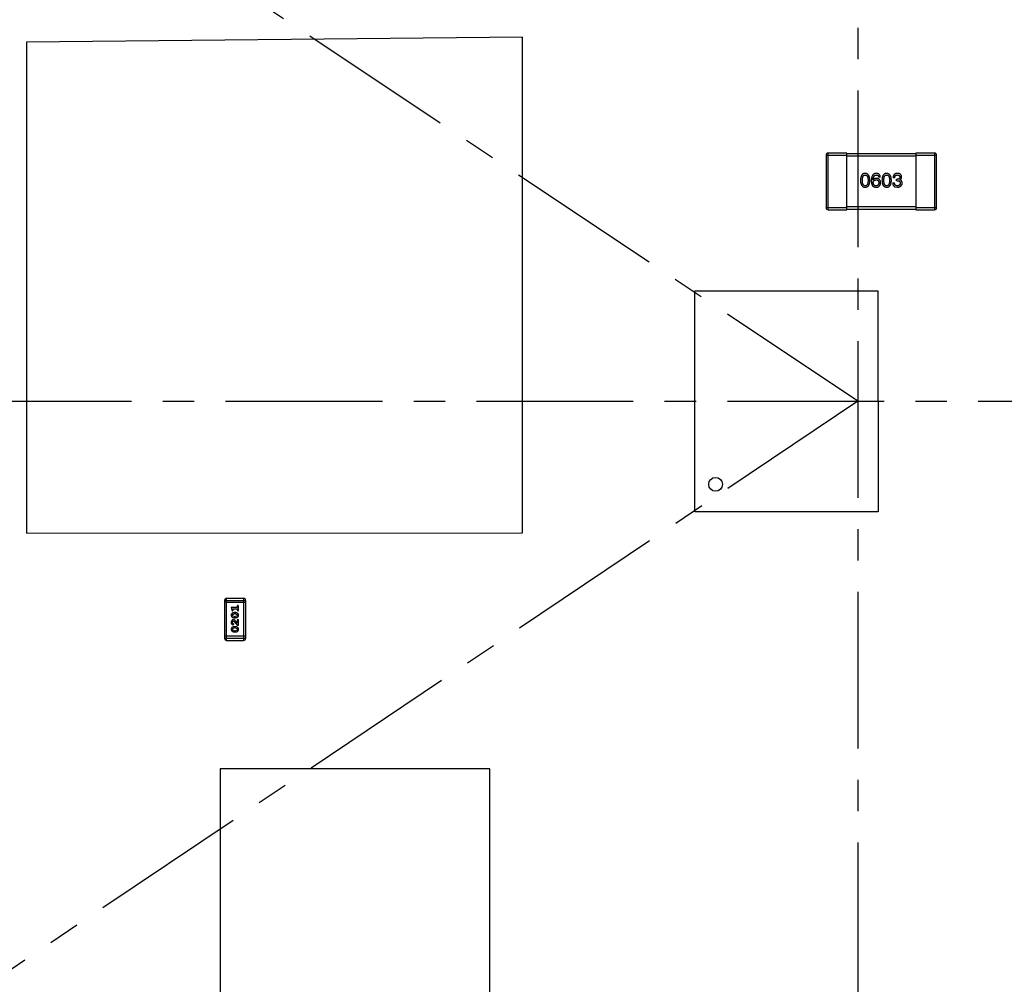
# Model space of a CAD drawing. Header units: millimetres. Extents: x -49 to 165, y -182 to -55.
# Tile 25 of 93: x 111 to 125, y -135 to -121. Entities that reach past the tile are written whole.
import ezdxf

# ---------------------------------------------------------------- set-up
doc = ezdxf.new("R2010")
doc.units = ezdxf.units.MM
doc.header["$LTSCALE"] = 1.21
doc.header["$MEASUREMENT"] = 0
doc.header["$PDMODE"] = 3
doc.header["$PDSIZE"] = 0.3125
doc.linetypes.add('CENTER', pattern=[0.6, 0.375, -0.075, 0.075, -0.075])
doc.layers.get('0').update_dxf_attribs({"linetype": 'CONTINUOUS'})
doc.layers.get('DEFPOINTS').update_dxf_attribs({"linetype": 'CONTINUOUS'})
doc.layers.add('Dim', color=3, linetype='CONTINUOUS', lineweight=25)
doc.styles.get("Standard").update_dxf_attribs({"font": 'txt', "width": 0.8})
doc.dimstyles.get("Standard").update_dxf_attribs({"dimtxt": 0.15625, "dimasz": 0.1875, "dimexe": 0.125, "dimexo": 0.0625, "dimgap": 0.09, "dimtad": 0, "dimtih": 1, "dimtoh": 1, "dimzin": 4, "dimdsep": 46, "dimtxsty": 'Standard', "dimblk": '_FILLED', "dimblk1": '_FILLED', "dimblk2": '_FILLED', "dimcen": 0.09, "dimazin": 1, "dimtp": 0.01, "dimtm": 0.01, "dimtfac": 1, "dimtofl": 0, "dimtmove": 0, "dimatfit": 3, "dimldrblk": '_FILLED', "dimfxl": 1, "dimtolj": 1, "dimtzin": 4, "dimarcsym": 0})

# ---------------------------------------------------------------- blocks, each defined once
blk = doc.blocks.new('_FILLED')
at = {"color": 0, "linetype": 'ByBlock'}
blk.add_solid([(0, 0), (-1, 0.1667), (-1, -0.1667)], dxfattribs=at)
blk = doc.blocks.new('*D70')
at = {"layer": 'DEFPOINTS', "color": 0}
for p in [(123.008, -106.074), (91.696, -126.574), (95.709, -126.574)]:
    blk.add_point(p, dxfattribs=at)
at = {"layer": 'Dim', "color": 0, "lineweight": -2}
for p, q in [((122.946, -106.074), (91.571, -106.074)), ((91.696, -107.574), (91.696, -114.034)), ((91.696, -125.074), (91.696, -118.614)), ((95.647, -126.574), (91.571, -126.574))]:
    blk.add_line(p, q, dxfattribs=at)
at = {"layer": 'Dim', "color": 0, "lineweight": -2, "xscale": 1.5, "yscale": 1.5, "zscale": 1.5}
for p, rotation in [((91.696, -106.074), 90), ((91.696, -126.574), 270)]:
    blk.add_blockref('_FILLED', p, dxfattribs=dict(at, rotation=rotation))
at = {"layer": 'Dim', "color": 0, "insert": (91.696, -116.324), "char_height": 1.5, "attachment_point": 5, "rotation": 90, "line_spacing_factor": 1.5}
blk.add_mtext('\\A1;20.50', dxfattribs=at)
blk = doc.blocks.new('*D72')
at = {"layer": 'DEFPOINTS', "color": 0}
for p in [(86.192, -126.574), (96.785, -126.574), (113.401, -145.255)]:
    blk.add_point(p, dxfattribs=at)
at = {"layer": 'Dim', "color": 0, "lineweight": -2}
for p, q in [((96.723, -126.574), (86.067, -126.574)), ((86.192, -128.074), (86.192, -133.625)), ((86.192, -143.755), (86.192, -138.205)), ((113.339, -145.255), (86.067, -145.255))]:
    blk.add_line(p, q, dxfattribs=at)
at = {"layer": 'Dim', "color": 0, "lineweight": -2, "xscale": 1.5, "yscale": 1.5, "zscale": 1.5}
for p, rotation in [((86.192, -126.574), 90), ((86.192, -145.255), 270)]:
    blk.add_blockref('_FILLED', p, dxfattribs=dict(at, rotation=rotation))
at = {"layer": 'Dim', "color": 0, "insert": (86.192, -135.915), "char_height": 1.5, "attachment_point": 5, "rotation": 90, "line_spacing_factor": 1.5}
blk.add_mtext('\\A1;18.68', dxfattribs=at)
blk = doc.blocks.new('*D78')
at = {"layer": 'DEFPOINTS', "color": 0}
for p in [(146.8, -131.067), (123.008, -153.378), (123.008, -165.007)]:
    blk.add_point(p, dxfattribs=at)
at = {"layer": 'Dim', "color": 0, "lineweight": -2}
for p, q in [((146.8, -131.13), (146.8, -165.132)), ((123.008, -153.44), (123.008, -165.132)), ((124.508, -165.007), (133.014, -165.007)), ((145.3, -165.007), (136.794, -165.007))]:
    blk.add_line(p, q, dxfattribs=at)
at = {"layer": 'Dim', "color": 0, "lineweight": -2, "xscale": 1.5, "yscale": 1.5, "zscale": 1.5, "rotation": 180}
blk.add_blockref('_FILLED', (123.008, -165.007), dxfattribs=at)
at = {"layer": 'Dim', "color": 0, "lineweight": -2, "xscale": 1.5, "yscale": 1.5, "zscale": 1.5}
blk.add_blockref('_FILLED', (146.8, -165.007), dxfattribs=at)
at = {"layer": 'Dim', "color": 0, "insert": (134.904, -165.007), "char_height": 1.5, "attachment_point": 5, "line_spacing_factor": 1.5}
blk.add_mtext('\\A1;23.8', dxfattribs=at)
blk = doc.blocks.new('*D79')
at = {"layer": 'DEFPOINTS', "color": 0}
for p in [(103.988, -113.91), (95.946, -118.389), (95.709, -126.574), (123.008, -126.574), (150.698, -126.574)]:
    blk.add_point(p, dxfattribs=at)
at = {"layer": 'Dim', "color": 0, "lineweight": -2}
for p, q in [((103.936, -113.875), (99.37, -110.835)), ((95.647, -126.574), (94.61, -126.574))]:
    blk.add_line(p, q, dxfattribs=at)
for start, end in [(149.3821, 160.1502), (166.1919, 176.9599)]:
    blk.add_arc((123.008, -126.574), 28.273, start, end, dxfattribs=at)
at = {"layer": 'Dim', "color": 0, "lineweight": -2, "xscale": 1.5, "yscale": 1.5, "zscale": 1.5}
for p, rotation in [((99.474, -110.904), 57.86208909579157), ((94.735, -126.574), 268.4799565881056)]:
    blk.add_blockref('_FILLED', p, dxfattribs=dict(at, rotation=rotation))
at = {"layer": 'Dim', "color": 0, "insert": (95.946, -118.389), "char_height": 1.5, "attachment_point": 5, "rotation": 73.171}
blk.add_mtext('\\A1;34%%d', dxfattribs=at)
blk = doc.blocks.new('*D80')
at = {"layer": 'DEFPOINTS', "color": 0}
for p in [(95.709, -126.574), (123.008, -126.574), (150.698, -126.574), (95.977, -134.809), (104.099, -139.273)]:
    blk.add_point(p, dxfattribs=at)
at = {"layer": 'Dim', "color": 0, "lineweight": -2}
for p, q in [((95.647, -126.574), (94.626, -126.574)), ((104.047, -139.308), (99.446, -142.398))]:
    blk.add_line(p, q, dxfattribs=at)
for start, end in [(183.0418, 193.9194), (199.9645, 210.8421)]:
    blk.add_arc((123.008, -126.574), 28.257, start, end, dxfattribs=at)
at = {"layer": 'Dim', "color": 0, "lineweight": -2, "xscale": 1.5, "yscale": 1.5, "zscale": 1.5}
for p, rotation in [((94.751, -126.574), 91.52090279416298), ((99.55, -142.328), 302.3630280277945)]:
    blk.add_blockref('_FILLED', p, dxfattribs=dict(at, rotation=rotation))
at = {"layer": 'Dim', "color": 0, "insert": (95.977, -134.809), "char_height": 1.5, "attachment_point": 5, "rotation": 286.942}
blk.add_mtext('\\A1;34%%d', dxfattribs=at)
blk = doc.blocks.new('*D86')
at = {"layer": 'DEFPOINTS', "color": 0}
for p in [(99.993, -126.574), (123.008, -153.503), (123.008, -165.007)]:
    blk.add_point(p, dxfattribs=at)
at = {"layer": 'Dim', "color": 0, "lineweight": -2}
for p, q in [((99.993, -126.637), (99.993, -165.132)), ((123.008, -153.565), (123.008, -165.132)), ((101.493, -165.007), (109.71, -165.007)), ((121.508, -165.007), (113.29, -165.007))]:
    blk.add_line(p, q, dxfattribs=at)
at = {"layer": 'Dim', "color": 0, "lineweight": -2, "xscale": 1.5, "yscale": 1.5, "zscale": 1.5, "rotation": 180}
blk.add_blockref('_FILLED', (99.993, -165.007), dxfattribs=at)
at = {"layer": 'Dim', "color": 0, "lineweight": -2, "xscale": 1.5, "yscale": 1.5, "zscale": 1.5}
blk.add_blockref('_FILLED', (123.008, -165.007), dxfattribs=at)
at = {"layer": 'Dim', "color": 0, "insert": (111.5, -165.007), "char_height": 1.5, "attachment_point": 5, "line_spacing_factor": 1.5}
blk.add_mtext('\\A1;23.0', dxfattribs=at)
blk = doc.blocks.new('*D87')
at = {"layer": 'DEFPOINTS', "color": 0}
for p in [(123.005, -103.562), (83.971, -149.587), (123.005, -149.587)]:
    blk.add_point(p, dxfattribs=at)
at = {"layer": 'Dim', "color": 0, "lineweight": -2}
for p, q in [((122.942, -103.562), (83.846, -103.562)), ((83.971, -105.062), (83.971, -124.184)), ((83.971, -148.087), (83.971, -128.964)), ((122.942, -149.587), (83.846, -149.587))]:
    blk.add_line(p, q, dxfattribs=at)
at = {"layer": 'Dim', "color": 0, "lineweight": -2, "xscale": 1.5, "yscale": 1.5, "zscale": 1.5}
for p, rotation in [((83.971, -103.562), 90), ((83.971, -149.587), 270)]:
    blk.add_blockref('_FILLED', p, dxfattribs=dict(at, rotation=rotation))
at = {"layer": 'Dim', "color": 0, "insert": (83.971, -126.574), "char_height": 1.5, "attachment_point": 5, "rotation": 90, "line_spacing_factor": 1.5}
blk.add_mtext('\\A1;%%C46.0', dxfattribs=at)

msp = doc.modelspace()

# ---------------------------------------------------------------- linework, layer by layer
at = {"color": 4, "linetype": 'CENTER', "ltscale": 5}
for p, q in [((123.008, -100.297), (123.008, -153.378)), ((123.008, -126.574), (103.988, -113.91)), ((95.709, -126.574), (150.698, -126.574)), ((123.008, -126.574), (104.099, -139.273))]:
    msp.add_line(p, q, dxfattribs=at)
at = {"color": 6, "linetype": 'Continuous'}
for p, q in [((118.155, -121.304), (110.976, -121.38)), ((110.976, -121.38), (110.977, -128.484)), ((118.156, -128.483), (118.155, -121.304)), ((122.547, -123.014), (122.547, -123.774)), ((122.547, -123.014), (122.847, -123.014)), ((122.577, -123.804), (122.577, -122.984)), ((122.847, -122.984), (122.577, -122.984)), ((122.847, -123.804), (122.847, -122.984)), ((123.847, -122.994), (122.847, -122.994)), ((122.847, -123.024), (123.847, -123.024)), ((123.847, -122.984), (123.847, -123.804)), ((124.117, -122.984), (123.847, -122.984)), ((123.847, -123.014), (124.147, -123.014)), ((124.117, -122.984), (124.117, -123.804)), ((124.147, -123.774), (124.147, -123.014)), ((123.228, -123.374), (123.227, -123.373)), ((123.332, -123.33), (123.308, -123.33)), ((123.54, -123.342), (123.516, -123.342)), ((123.564, -123.384), (123.564, -123.363)), ((123.564, -123.363), (123.577, -123.363)), ((123.616, -123.37), (123.616, -123.371)), ((123.512, -123.414), (123.537, -123.414)), ((123.541, -123.471), (123.577, -123.478)), ((123.576, -123.384), (123.564, -123.384)), ((122.847, -123.774), (122.547, -123.774)), ((122.577, -123.804), (122.847, -123.804)), ((123.847, -123.764), (122.847, -123.764)), ((122.847, -123.794), (123.847, -123.794)), ((124.147, -123.774), (123.847, -123.774)), ((123.847, -123.804), (124.117, -123.804)), ((120.649, -128.179), (120.648, -124.979)), ((120.648, -124.979), (123.298, -124.979)), ((123.298, -124.979), (123.299, -128.179)), ((123.299, -128.179), (120.649, -128.179)), ((110.977, -128.484), (118.156, -128.483)), ((113.844, -129.46), (113.844, -130.009)), ((113.844, -129.46), (114.149, -129.46)), ((114.149, -129.491), (113.844, -129.491)), ((113.874, -130.039), (113.874, -129.43)), ((114.118, -129.43), (113.874, -129.43)), ((114.118, -129.43), (114.118, -130.039)), ((114.149, -130.009), (114.149, -129.46)), ((113.94, -129.563), (113.949, -129.6)), ((114.028, -129.563), (113.94, -129.563)), ((113.959, -129.609), (113.968, -129.601)), ((113.967, -129.595), (113.963, -129.58)), ((113.963, -129.58), (114.028, -129.58)), ((113.968, -129.601), (113.967, -129.595)), ((114.002, -129.637), (113.984, -129.637)), ((114.028, -129.546), (114.028, -129.563)), ((114.028, -129.58), (114.028, -129.598)), ((114.045, -129.598), (114.045, -129.546)), ((113.957, -129.674), (113.962, -129.662)), ((113.963, -129.686), (113.957, -129.674)), ((113.962, -129.793), (113.957, -129.778)), ((113.962, -129.662), (113.984, -129.654)), ((113.984, -129.694), (113.963, -129.686)), ((113.971, -129.758), (113.981, -129.763)), ((113.981, -129.763), (114.026, -129.818)), ((114.002, -129.654), (113.984, -129.654)), ((113.984, -129.694), (114.002, -129.694)), ((113.984, -129.711), (114.002, -129.711)), ((114.028, -129.791), (114.001, -129.758)), ((114.002, -129.654), (114.023, -129.662)), ((114.024, -129.686), (114.002, -129.694)), ((114.023, -129.662), (114.029, -129.674)), ((114.029, -129.674), (114.024, -129.686)), ((114.024, -129.75), (114.028, -129.755)), ((114.028, -129.755), (114.028, -129.791)), ((114.045, -129.741), (114.037, -129.741)), ((114.045, -129.818), (114.045, -129.741)), ((113.957, -129.879), (113.962, -129.866)), ((113.963, -129.891), (113.957, -129.879)), ((113.971, -129.798), (113.962, -129.793)), ((113.962, -129.866), (113.984, -129.859)), ((113.984, -129.898), (113.963, -129.891)), ((113.969, -129.815), (113.977, -129.806)), ((113.977, -129.806), (113.971, -129.798)), ((114.002, -129.842), (113.984, -129.842)), ((114.002, -129.859), (113.984, -129.859)), ((113.984, -129.898), (114.002, -129.898)), ((113.984, -129.916), (114.002, -129.916)), ((114.002, -129.859), (114.023, -129.866)), ((114.024, -129.891), (114.002, -129.898)), ((114.023, -129.866), (114.029, -129.878)), ((114.029, -129.878), (114.024, -129.891)), ((114.026, -129.818), (114.045, -129.818)), ((114.149, -129.978), (113.844, -129.978)), ((114.149, -130.009), (113.844, -130.009)), ((113.874, -130.039), (114.118, -130.039)), ((113.779, -131.897), (113.779, -136.998)), ((117.68, -131.897), (113.779, -131.897)), ((117.68, -136.998), (117.68, -131.897))]:
    msp.add_line(p, q, dxfattribs=at)
msp.add_circle((120.949, -127.779), 0.1, dxfattribs=at)
at = {"color": 7, "linetype": 'Continuous'}
msp.add_arc((123.008, -126.574), 24.48, 100.9793, 79.0159, dxfattribs=at)
at = {"color": 6, "linetype": 'Continuous'}
for centre, radius, start, end in [((122.577, -123.014), 0.03, 90.0045, 180.0045), ((124.117, -123.014), 0.03, 0.0045, 90.0045), ((122.577, -123.774), 0.03, 180.0045, 270.0045), ((124.117, -123.774), 0.03, 270.0045, 0.0045), ((113.874, -129.46), 0.0305, 90.0045, 180.0045), ((114.118, -129.46), 0.0305, 0.0045, 90.0045), ((113.874, -130.009), 0.0305, 180.0045, 270.0045), ((114.118, -130.009), 0.0305, 270.0045, 0.0045)]:
    msp.add_arc(centre, radius, start, end, dxfattribs=at)
for points, knots in [([(123.113, -123.278), (123.111, -123.278), (123.105, -123.278), (123.098, -123.279), (123.091, -123.281), (123.084, -123.284), (123.078, -123.288), (123.073, -123.292), (123.068, -123.297), (123.063, -123.304), (123.059, -123.31), (123.056, -123.318), (123.053, -123.326), (123.05, -123.335), (123.048, -123.345), (123.047, -123.356), (123.046, -123.367), (123.046, -123.375), (123.046, -123.379)], [0, 0, 0, 0, 0.057911, 0.113262, 0.165956, 0.217443, 0.268511, 0.319665, 0.372, 0.426129, 0.483365, 0.543779, 0.607756, 0.676562, 0.749704, 0.827713, 0.911177, 1, 1, 1, 1]), ([(123.073, -123.379), (123.073, -123.376), (123.073, -123.37), (123.073, -123.361), (123.074, -123.353), (123.075, -123.345), (123.077, -123.338), (123.078, -123.331), (123.08, -123.325), (123.083, -123.32), (123.085, -123.316), (123.088, -123.312), (123.092, -123.308), (123.095, -123.305), (123.099, -123.303), (123.104, -123.302), (123.108, -123.301), (123.112, -123.301), (123.113, -123.3)], [0, 0, 0, 0, 0.096452, 0.187278, 0.271765, 0.350519, 0.423437, 0.491321, 0.554011, 0.612224, 0.666281, 0.717003, 0.764884, 0.811423, 0.856783, 0.902993, 0.950236, 1, 1, 1, 1]), ([(123.181, -123.379), (123.181, -123.375), (123.181, -123.367), (123.179, -123.356), (123.178, -123.345), (123.176, -123.336), (123.173, -123.327), (123.17, -123.318), (123.167, -123.311), (123.163, -123.304), (123.158, -123.298), (123.153, -123.293), (123.148, -123.288), (123.142, -123.285), (123.135, -123.282), (123.128, -123.279), (123.121, -123.278), (123.116, -123.278), (123.113, -123.278)], [0, 0, 0, 0, 0.088475, 0.171606, 0.249595, 0.322626, 0.391327, 0.455765, 0.516374, 0.573675, 0.628522, 0.681161, 0.732559, 0.783563, 0.83504, 0.887639, 0.942585, 1, 1, 1, 1]), ([(123.113, -123.3), (123.115, -123.301), (123.118, -123.301), (123.123, -123.302), (123.127, -123.303), (123.132, -123.305), (123.135, -123.308), (123.139, -123.312), (123.142, -123.316), (123.145, -123.32), (123.147, -123.325), (123.149, -123.331), (123.151, -123.338), (123.152, -123.345), (123.153, -123.353), (123.154, -123.361), (123.155, -123.37), (123.155, -123.376), (123.155, -123.379)], [0, 0, 0, 0, 0.050604, 0.098688, 0.145699, 0.191791, 0.238625, 0.286717, 0.337546, 0.391814, 0.449755, 0.512106, 0.579685, 0.652048, 0.730262, 0.814146, 0.904281, 1, 1, 1, 1]), ([(123.274, -123.278), (123.271, -123.278), (123.266, -123.278), (123.258, -123.279), (123.25, -123.282), (123.243, -123.285), (123.237, -123.289), (123.231, -123.293), (123.226, -123.299), (123.221, -123.305), (123.217, -123.312), (123.213, -123.32), (123.21, -123.329), (123.207, -123.338), (123.205, -123.348), (123.204, -123.359), (123.202, -123.371), (123.202, -123.379), (123.202, -123.384)], [0, 0, 0, 0, 0.058957, 0.115262, 0.16907, 0.221312, 0.273147, 0.324961, 0.377649, 0.432026, 0.488925, 0.549039, 0.612912, 0.680653, 0.753056, 0.830314, 0.912483, 1, 1, 1, 1]), ([(123.227, -123.373), (123.227, -123.37), (123.228, -123.364), (123.229, -123.356), (123.23, -123.349), (123.232, -123.342), (123.234, -123.336), (123.236, -123.33), (123.238, -123.324), (123.241, -123.32), (123.244, -123.315), (123.247, -123.312), (123.251, -123.308), (123.255, -123.306), (123.26, -123.304), (123.264, -123.302), (123.269, -123.301), (123.272, -123.301), (123.274, -123.3)], [0, 0, 0, 0, 0.089218, 0.173709, 0.252753, 0.326963, 0.397099, 0.462534, 0.524018, 0.582178, 0.637235, 0.689955, 0.741228, 0.791618, 0.841661, 0.892925, 0.945259, 1, 1, 1, 1]), ([(123.274, -123.35), (123.272, -123.35), (123.266, -123.35), (123.259, -123.351), (123.252, -123.353), (123.246, -123.355), (123.241, -123.359), (123.236, -123.363), (123.232, -123.368), (123.229, -123.372), (123.228, -123.374)], [0, 0, 0, 0, 0.144617, 0.279572, 0.40596, 0.526097, 0.64389, 0.760003, 0.877724, 1, 1, 1, 1]), ([(123.23, -123.414), (123.231, -123.412), (123.231, -123.409), (123.231, -123.404), (123.233, -123.4), (123.234, -123.396), (123.235, -123.392), (123.237, -123.389), (123.239, -123.386), (123.242, -123.383), (123.244, -123.38), (123.247, -123.378), (123.251, -123.376), (123.254, -123.375), (123.258, -123.373), (123.262, -123.372), (123.266, -123.372), (123.269, -123.372), (123.271, -123.372)], [0, 0, 0, 0, 0.076072, 0.148369, 0.216753, 0.281358, 0.342792, 0.401604, 0.458929, 0.514444, 0.569818, 0.625343, 0.681554, 0.739608, 0.800134, 0.863477, 0.929547, 1, 1, 1, 1]), ([(123.271, -123.372), (123.272, -123.372), (123.275, -123.372), (123.28, -123.372), (123.284, -123.373), (123.287, -123.374), (123.291, -123.376), (123.294, -123.378), (123.297, -123.38), (123.299, -123.382), (123.302, -123.385), (123.304, -123.388), (123.306, -123.392), (123.307, -123.395), (123.308, -123.399), (123.309, -123.404), (123.31, -123.408), (123.31, -123.411), (123.31, -123.413)], [0, 0, 0, 0, 0.069884, 0.136529, 0.199638, 0.259844, 0.317774, 0.374356, 0.430026, 0.485148, 0.5409, 0.597889, 0.657472, 0.718614, 0.783613, 0.85129, 0.923712, 1, 1, 1, 1]), ([(123.332, -123.33), (123.332, -123.328), (123.331, -123.324), (123.33, -123.318), (123.329, -123.313), (123.327, -123.308), (123.324, -123.304), (123.321, -123.3), (123.318, -123.296), (123.315, -123.292), (123.311, -123.289), (123.307, -123.286), (123.302, -123.284), (123.297, -123.282), (123.292, -123.28), (123.286, -123.279), (123.28, -123.278), (123.276, -123.278), (123.274, -123.278)], [0, 0, 0, 0, 0.06947, 0.136096, 0.199592, 0.260665, 0.319672, 0.377156, 0.433415, 0.489984, 0.546535, 0.604276, 0.663499, 0.725182, 0.788953, 0.855683, 0.926216, 1, 1, 1, 1]), ([(123.274, -123.3), (123.276, -123.301), (123.281, -123.301), (123.287, -123.302), (123.292, -123.304), (123.297, -123.308), (123.301, -123.312), (123.304, -123.317), (123.307, -123.323), (123.308, -123.328), (123.308, -123.33)], [0, 0, 0, 0, 0.136586, 0.261496, 0.378089, 0.490612, 0.605522, 0.725767, 0.8561, 1, 1, 1, 1]), ([(123.336, -123.412), (123.336, -123.41), (123.336, -123.405), (123.335, -123.398), (123.334, -123.392), (123.332, -123.386), (123.33, -123.381), (123.327, -123.376), (123.324, -123.371), (123.32, -123.367), (123.316, -123.364), (123.311, -123.36), (123.306, -123.358), (123.301, -123.355), (123.295, -123.353), (123.288, -123.352), (123.281, -123.35), (123.277, -123.35), (123.274, -123.35)], [0, 0, 0, 0, 0.071527, 0.139094, 0.20346, 0.264939, 0.323904, 0.381383, 0.437591, 0.493343, 0.549401, 0.606085, 0.664838, 0.725424, 0.788712, 0.855452, 0.925772, 1, 1, 1, 1]), ([(123.424, -123.278), (123.422, -123.278), (123.416, -123.278), (123.409, -123.279), (123.402, -123.281), (123.395, -123.284), (123.389, -123.288), (123.384, -123.292), (123.379, -123.297), (123.374, -123.304), (123.37, -123.31), (123.367, -123.318), (123.364, -123.326), (123.361, -123.335), (123.359, -123.345), (123.358, -123.356), (123.357, -123.367), (123.357, -123.375), (123.356, -123.379)], [0, 0, 0, 0, 0.057911, 0.113262, 0.165956, 0.217443, 0.268511, 0.319665, 0.372, 0.426129, 0.483365, 0.543779, 0.607756, 0.676562, 0.749704, 0.827713, 0.911177, 1, 1, 1, 1]), ([(123.384, -123.379), (123.384, -123.376), (123.384, -123.37), (123.384, -123.361), (123.385, -123.353), (123.386, -123.345), (123.388, -123.338), (123.389, -123.331), (123.391, -123.325), (123.394, -123.32), (123.396, -123.316), (123.399, -123.312), (123.403, -123.308), (123.406, -123.305), (123.41, -123.303), (123.415, -123.302), (123.419, -123.301), (123.423, -123.301), (123.424, -123.3)], [0, 0, 0, 0, 0.096452, 0.187278, 0.271765, 0.350519, 0.423437, 0.491321, 0.554011, 0.612224, 0.666281, 0.717003, 0.764884, 0.811423, 0.856783, 0.902993, 0.950236, 1, 1, 1, 1]), ([(123.492, -123.379), (123.492, -123.375), (123.491, -123.367), (123.49, -123.356), (123.489, -123.345), (123.487, -123.336), (123.484, -123.327), (123.481, -123.318), (123.478, -123.311), (123.474, -123.304), (123.469, -123.298), (123.464, -123.293), (123.459, -123.288), (123.453, -123.285), (123.446, -123.282), (123.439, -123.279), (123.432, -123.278), (123.427, -123.278), (123.424, -123.278)], [0, 0, 0, 0, 0.088475, 0.171606, 0.249595, 0.322626, 0.391327, 0.455765, 0.516374, 0.573675, 0.628522, 0.681161, 0.732559, 0.783563, 0.83504, 0.887639, 0.942585, 1, 1, 1, 1]), ([(123.424, -123.3), (123.426, -123.301), (123.429, -123.301), (123.434, -123.302), (123.438, -123.303), (123.442, -123.305), (123.446, -123.308), (123.45, -123.311), (123.453, -123.316), (123.455, -123.32), (123.458, -123.325), (123.46, -123.331), (123.462, -123.338), (123.463, -123.345), (123.464, -123.353), (123.465, -123.361), (123.466, -123.37), (123.466, -123.376), (123.466, -123.379)], [0, 0, 0, 0, 0.050604, 0.098688, 0.145699, 0.191791, 0.238625, 0.286717, 0.337546, 0.391814, 0.449755, 0.512106, 0.579685, 0.652048, 0.730262, 0.814146, 0.904281, 1, 1, 1, 1]), ([(123.58, -123.277), (123.577, -123.278), (123.572, -123.278), (123.565, -123.279), (123.558, -123.28), (123.552, -123.282), (123.547, -123.284), (123.541, -123.287), (123.537, -123.29), (123.533, -123.294), (123.529, -123.298), (123.526, -123.303), (123.523, -123.308), (123.52, -123.314), (123.519, -123.321), (123.517, -123.327), (123.516, -123.334), (123.516, -123.339), (123.516, -123.342)], [0, 0, 0, 0, 0.073232, 0.142595, 0.207997, 0.270074, 0.329156, 0.386529, 0.441846, 0.496976, 0.551877, 0.607941, 0.665637, 0.725446, 0.788542, 0.855101, 0.925196, 1, 1, 1, 1]), ([(123.54, -123.342), (123.54, -123.34), (123.54, -123.337), (123.541, -123.332), (123.542, -123.328), (123.543, -123.324), (123.544, -123.32), (123.546, -123.317), (123.548, -123.314), (123.55, -123.311), (123.553, -123.308), (123.556, -123.306), (123.559, -123.304), (123.562, -123.303), (123.566, -123.302), (123.57, -123.301), (123.574, -123.301), (123.577, -123.3), (123.578, -123.3)], [0, 0, 0, 0, 0.078134, 0.15164, 0.221358, 0.286689, 0.348614, 0.407697, 0.464247, 0.520153, 0.574432, 0.629291, 0.684538, 0.742032, 0.801329, 0.863637, 0.930123, 1, 1, 1, 1]), ([(123.615, -123.331), (123.614, -123.332), (123.614, -123.335), (123.614, -123.338), (123.613, -123.341), (123.612, -123.344), (123.611, -123.347), (123.609, -123.35), (123.607, -123.352), (123.605, -123.354), (123.602, -123.356), (123.6, -123.358), (123.597, -123.359), (123.593, -123.36), (123.59, -123.361), (123.586, -123.362), (123.582, -123.363), (123.579, -123.363), (123.577, -123.363)], [0, 0, 0, 0, 0.067741, 0.131599, 0.192143, 0.249977, 0.306453, 0.361639, 0.416449, 0.471489, 0.527582, 0.584873, 0.644974, 0.70814, 0.77492, 0.845909, 0.920585, 1, 1, 1, 1]), ([(123.578, -123.3), (123.58, -123.301), (123.583, -123.301), (123.586, -123.301), (123.59, -123.302), (123.593, -123.303), (123.597, -123.304), (123.599, -123.305), (123.602, -123.307), (123.604, -123.309), (123.607, -123.311), (123.608, -123.313), (123.61, -123.315), (123.612, -123.318), (123.613, -123.321), (123.614, -123.324), (123.614, -123.328), (123.614, -123.33), (123.615, -123.331)], [0, 0, 0, 0, 0.078051, 0.151197, 0.220412, 0.286742, 0.34933, 0.409464, 0.467368, 0.52298, 0.578639, 0.633998, 0.690142, 0.746855, 0.805868, 0.867776, 0.932345, 1, 1, 1, 1]), ([(123.64, -123.329), (123.64, -123.327), (123.639, -123.323), (123.638, -123.317), (123.637, -123.312), (123.635, -123.307), (123.633, -123.303), (123.63, -123.299), (123.627, -123.295), (123.623, -123.291), (123.619, -123.288), (123.615, -123.286), (123.61, -123.283), (123.605, -123.281), (123.599, -123.28), (123.593, -123.279), (123.586, -123.278), (123.582, -123.278), (123.58, -123.277)], [0, 0, 0, 0, 0.067521, 0.132139, 0.193339, 0.252064, 0.309083, 0.364848, 0.420021, 0.475612, 0.532002, 0.589602, 0.649896, 0.712634, 0.778603, 0.848416, 0.922155, 1, 1, 1, 1]), ([(123.616, -123.37), (123.618, -123.369), (123.621, -123.368), (123.626, -123.364), (123.63, -123.36), (123.634, -123.355), (123.636, -123.349), (123.638, -123.343), (123.64, -123.336), (123.64, -123.331), (123.64, -123.329)], [0, 0, 0, 0, 0.125227, 0.244792, 0.361427, 0.478215, 0.59667, 0.722058, 0.856314, 1, 1, 1, 1]), ([(123.648, -123.416), (123.648, -123.415), (123.648, -123.412), (123.648, -123.408), (123.647, -123.404), (123.646, -123.4), (123.645, -123.397), (123.644, -123.394), (123.642, -123.39), (123.64, -123.388), (123.638, -123.385), (123.636, -123.382), (123.633, -123.38), (123.63, -123.378), (123.627, -123.376), (123.623, -123.374), (123.62, -123.373), (123.617, -123.372), (123.616, -123.371)], [0, 0, 0, 0, 0.071215, 0.138707, 0.20396, 0.266995, 0.327734, 0.387609, 0.445602, 0.503345, 0.561136, 0.618597, 0.677672, 0.738255, 0.799989, 0.863961, 0.930555, 1, 1, 1, 1]), ([(123.046, -123.379), (123.046, -123.383), (123.046, -123.391), (123.047, -123.402), (123.048, -123.412), (123.05, -123.422), (123.053, -123.43), (123.056, -123.438), (123.059, -123.446), (123.063, -123.452), (123.068, -123.458), (123.073, -123.463), (123.078, -123.468), (123.084, -123.471), (123.091, -123.474), (123.098, -123.476), (123.105, -123.477), (123.111, -123.477), (123.113, -123.478)], [0, 0, 0, 0, 0.087693, 0.170223, 0.247496, 0.319826, 0.387768, 0.451403, 0.511459, 0.568358, 0.622671, 0.675251, 0.726739, 0.778422, 0.830759, 0.884394, 0.940865, 1, 1, 1, 1]), ([(123.113, -123.458), (123.112, -123.458), (123.108, -123.458), (123.104, -123.457), (123.099, -123.455), (123.096, -123.453), (123.092, -123.45), (123.088, -123.447), (123.085, -123.443), (123.083, -123.438), (123.08, -123.433), (123.078, -123.427), (123.077, -123.421), (123.075, -123.413), (123.074, -123.406), (123.073, -123.397), (123.073, -123.389), (123.073, -123.382), (123.073, -123.379)], [0, 0, 0, 0, 0.049766, 0.097012, 0.143225, 0.188786, 0.235079, 0.282962, 0.333687, 0.387747, 0.445963, 0.508657, 0.576545, 0.649868, 0.72822, 0.812712, 0.903543, 1, 1, 1, 1]), ([(123.113, -123.478), (123.116, -123.477), (123.121, -123.477), (123.129, -123.476), (123.136, -123.474), (123.142, -123.471), (123.148, -123.468), (123.154, -123.463), (123.159, -123.458), (123.163, -123.452), (123.167, -123.446), (123.171, -123.438), (123.174, -123.43), (123.176, -123.422), (123.178, -123.412), (123.18, -123.402), (123.181, -123.391), (123.181, -123.383), (123.181, -123.379)], [0, 0, 0, 0, 0.059134, 0.115603, 0.169236, 0.221572, 0.273254, 0.32474, 0.377319, 0.431815, 0.488555, 0.548609, 0.612242, 0.680182, 0.75251, 0.829782, 0.91231, 1, 1, 1, 1]), ([(123.155, -123.379), (123.155, -123.382), (123.155, -123.388), (123.154, -123.397), (123.153, -123.405), (123.152, -123.413), (123.151, -123.42), (123.149, -123.426), (123.147, -123.432), (123.145, -123.438), (123.142, -123.442), (123.139, -123.446), (123.135, -123.45), (123.132, -123.453), (123.127, -123.455), (123.123, -123.457), (123.118, -123.458), (123.115, -123.458), (123.113, -123.458)], [0, 0, 0, 0, 0.094834, 0.184067, 0.267029, 0.344713, 0.417334, 0.484367, 0.546941, 0.604717, 0.65953, 0.710539, 0.759381, 0.806382, 0.853027, 0.900623, 0.949121, 1, 1, 1, 1]), ([(123.202, -123.384), (123.202, -123.387), (123.202, -123.394), (123.203, -123.404), (123.204, -123.413), (123.206, -123.422), (123.207, -123.43), (123.21, -123.438), (123.213, -123.445), (123.215, -123.449), (123.216, -123.451)], [0, 0, 0, 0, 0.151498, 0.29521, 0.430242, 0.557137, 0.677306, 0.790845, 0.898111, 1, 1, 1, 1]), ([(123.216, -123.451), (123.218, -123.453), (123.221, -123.457), (123.226, -123.462), (123.232, -123.467), (123.238, -123.471), (123.245, -123.473), (123.252, -123.476), (123.26, -123.477), (123.265, -123.477), (123.268, -123.478)], [0, 0, 0, 0, 0.125033, 0.246266, 0.36603, 0.485265, 0.606781, 0.732144, 0.862551, 1, 1, 1, 1]), ([(123.272, -123.458), (123.27, -123.458), (123.267, -123.458), (123.263, -123.457), (123.259, -123.456), (123.255, -123.455), (123.251, -123.453), (123.248, -123.451), (123.245, -123.449), (123.242, -123.446), (123.239, -123.444), (123.237, -123.44), (123.235, -123.437), (123.234, -123.433), (123.233, -123.429), (123.232, -123.424), (123.231, -123.419), (123.231, -123.416), (123.23, -123.414)], [0, 0, 0, 0, 0.070403, 0.137196, 0.200053, 0.260887, 0.31876, 0.37535, 0.430743, 0.485927, 0.541678, 0.598832, 0.657726, 0.719441, 0.783504, 0.851852, 0.923533, 1, 1, 1, 1]), ([(123.268, -123.478), (123.27, -123.478), (123.276, -123.478), (123.284, -123.477), (123.291, -123.476), (123.297, -123.474), (123.303, -123.472), (123.308, -123.469), (123.313, -123.465), (123.316, -123.463), (123.317, -123.461)], [0, 0, 0, 0, 0.156782, 0.301945, 0.436395, 0.561474, 0.678489, 0.78853, 0.894967, 1, 1, 1, 1]), ([(123.31, -123.413), (123.31, -123.415), (123.31, -123.418), (123.309, -123.423), (123.308, -123.428), (123.307, -123.432), (123.306, -123.436), (123.304, -123.439), (123.302, -123.443), (123.3, -123.446), (123.297, -123.448), (123.294, -123.451), (123.291, -123.453), (123.288, -123.454), (123.284, -123.456), (123.28, -123.457), (123.276, -123.457), (123.273, -123.458), (123.272, -123.458)], [0, 0, 0, 0, 0.078863, 0.153308, 0.223539, 0.289857, 0.35341, 0.413572, 0.471721, 0.528235, 0.584279, 0.638781, 0.69466, 0.751251, 0.809198, 0.869697, 0.933318, 1, 1, 1, 1]), ([(123.317, -123.461), (123.318, -123.459), (123.321, -123.456), (123.326, -123.45), (123.329, -123.445), (123.332, -123.439), (123.334, -123.432), (123.335, -123.426), (123.336, -123.419), (123.336, -123.414), (123.336, -123.412)], [0, 0, 0, 0, 0.129393, 0.255335, 0.378531, 0.500878, 0.622934, 0.746191, 0.87096, 1, 1, 1, 1]), ([(123.356, -123.379), (123.357, -123.383), (123.357, -123.391), (123.358, -123.402), (123.359, -123.412), (123.361, -123.422), (123.364, -123.43), (123.367, -123.438), (123.37, -123.446), (123.374, -123.452), (123.379, -123.458), (123.384, -123.463), (123.389, -123.468), (123.395, -123.471), (123.402, -123.474), (123.409, -123.476), (123.416, -123.477), (123.422, -123.477), (123.424, -123.478)], [0, 0, 0, 0, 0.087693, 0.170223, 0.247496, 0.319826, 0.387768, 0.451403, 0.511459, 0.568358, 0.622671, 0.675251, 0.726739, 0.778422, 0.830759, 0.884394, 0.940865, 1, 1, 1, 1]), ([(123.424, -123.458), (123.423, -123.458), (123.419, -123.458), (123.415, -123.457), (123.41, -123.455), (123.406, -123.453), (123.403, -123.45), (123.399, -123.447), (123.396, -123.443), (123.394, -123.438), (123.391, -123.433), (123.389, -123.427), (123.388, -123.42), (123.386, -123.413), (123.385, -123.406), (123.384, -123.397), (123.384, -123.388), (123.384, -123.382), (123.384, -123.379)], [0, 0, 0, 0, 0.049766, 0.097012, 0.143225, 0.188786, 0.235079, 0.282962, 0.333687, 0.387747, 0.445963, 0.508657, 0.576545, 0.649868, 0.72822, 0.812712, 0.903543, 1, 1, 1, 1]), ([(123.424, -123.478), (123.427, -123.477), (123.432, -123.477), (123.44, -123.476), (123.447, -123.474), (123.453, -123.471), (123.459, -123.468), (123.465, -123.463), (123.47, -123.458), (123.474, -123.452), (123.478, -123.446), (123.482, -123.438), (123.485, -123.43), (123.487, -123.422), (123.489, -123.412), (123.49, -123.402), (123.492, -123.391), (123.492, -123.383), (123.492, -123.379)], [0, 0, 0, 0, 0.059134, 0.115603, 0.169236, 0.221572, 0.273254, 0.32474, 0.377319, 0.431815, 0.488555, 0.548609, 0.612242, 0.680182, 0.75251, 0.829782, 0.91231, 1, 1, 1, 1]), ([(123.466, -123.379), (123.466, -123.382), (123.466, -123.388), (123.465, -123.397), (123.464, -123.405), (123.463, -123.413), (123.462, -123.42), (123.46, -123.426), (123.458, -123.432), (123.455, -123.438), (123.453, -123.442), (123.45, -123.446), (123.446, -123.45), (123.442, -123.453), (123.438, -123.455), (123.434, -123.457), (123.429, -123.458), (123.426, -123.458), (123.424, -123.458)], [0, 0, 0, 0, 0.094834, 0.184067, 0.267029, 0.344713, 0.417334, 0.484367, 0.546941, 0.604717, 0.65953, 0.710539, 0.759381, 0.806382, 0.853027, 0.900623, 0.949121, 1, 1, 1, 1]), ([(123.512, -123.414), (123.512, -123.416), (123.512, -123.419), (123.512, -123.424), (123.513, -123.429), (123.514, -123.434), (123.515, -123.438), (123.516, -123.443), (123.518, -123.446), (123.52, -123.45), (123.522, -123.454), (123.524, -123.457), (123.526, -123.46), (123.529, -123.463), (123.532, -123.465), (123.535, -123.467), (123.538, -123.469), (123.54, -123.47), (123.541, -123.471)], [0, 0, 0, 0, 0.078937, 0.154495, 0.226898, 0.296844, 0.363348, 0.427781, 0.48946, 0.549586, 0.607902, 0.664733, 0.720805, 0.776157, 0.831175, 0.886736, 0.943094, 1, 1, 1, 1]), ([(123.579, -123.458), (123.577, -123.458), (123.574, -123.458), (123.569, -123.457), (123.565, -123.456), (123.561, -123.455), (123.557, -123.454), (123.554, -123.452), (123.551, -123.45), (123.548, -123.447), (123.545, -123.444), (123.543, -123.441), (123.541, -123.437), (123.54, -123.433), (123.539, -123.429), (123.538, -123.424), (123.537, -123.419), (123.537, -123.416), (123.537, -123.414)], [0, 0, 0, 0, 0.071272, 0.13882, 0.201858, 0.262757, 0.320043, 0.376709, 0.431462, 0.486034, 0.541209, 0.597703, 0.65589, 0.717768, 0.782056, 0.850407, 0.92277, 1, 1, 1, 1]), ([(123.576, -123.384), (123.578, -123.384), (123.582, -123.384), (123.587, -123.384), (123.591, -123.385), (123.596, -123.386), (123.6, -123.387), (123.604, -123.388), (123.607, -123.39), (123.61, -123.392), (123.613, -123.395), (123.615, -123.398), (123.617, -123.401), (123.618, -123.404), (123.62, -123.407), (123.621, -123.411), (123.621, -123.415), (123.621, -123.418), (123.621, -123.42)], [0, 0, 0, 0, 0.082495, 0.159728, 0.232496, 0.300725, 0.365163, 0.425859, 0.483728, 0.538892, 0.592921, 0.646195, 0.699968, 0.754746, 0.811387, 0.870806, 0.933482, 1, 1, 1, 1]), ([(123.577, -123.478), (123.58, -123.477), (123.585, -123.477), (123.593, -123.476), (123.6, -123.475), (123.607, -123.473), (123.613, -123.471), (123.619, -123.468), (123.624, -123.465), (123.629, -123.461), (123.633, -123.457), (123.637, -123.453), (123.64, -123.448), (123.643, -123.442), (123.645, -123.436), (123.647, -123.43), (123.648, -123.423), (123.648, -123.419), (123.648, -123.416)], [0, 0, 0, 0, 0.078078, 0.151942, 0.221594, 0.28726, 0.350176, 0.409768, 0.467648, 0.523784, 0.578904, 0.634014, 0.689819, 0.746826, 0.805875, 0.867063, 0.931764, 1, 1, 1, 1]), ([(123.621, -123.42), (123.621, -123.421), (123.621, -123.424), (123.62, -123.428), (123.619, -123.432), (123.618, -123.435), (123.616, -123.439), (123.614, -123.442), (123.612, -123.445), (123.609, -123.447), (123.607, -123.45), (123.603, -123.451), (123.6, -123.453), (123.596, -123.455), (123.592, -123.456), (123.588, -123.457), (123.583, -123.457), (123.58, -123.458), (123.579, -123.458)], [0, 0, 0, 0, 0.068514, 0.133941, 0.195994, 0.255362, 0.312994, 0.369441, 0.424687, 0.480522, 0.537148, 0.594801, 0.654411, 0.716817, 0.781981, 0.850498, 0.923306, 1, 1, 1, 1]), ([(113.984, -129.637), (113.983, -129.637), (113.981, -129.637), (113.978, -129.637), (113.975, -129.638), (113.971, -129.639), (113.968, -129.64), (113.965, -129.641), (113.962, -129.642), (113.96, -129.643), (113.957, -129.645), (113.954, -129.647), (113.952, -129.648), (113.95, -129.65), (113.948, -129.652), (113.946, -129.653), (113.945, -129.655), (113.943, -129.658), (113.942, -129.661), (113.94, -129.665), (113.94, -129.669), (113.94, -129.673), (113.94, -129.674)], [0, 0, 0, 0, 0.049855, 0.099516, 0.148482, 0.19758, 0.246804, 0.296268, 0.346517, 0.397047, 0.446826, 0.49336, 0.537801, 0.579207, 0.617974, 0.654833, 0.689171, 0.722088, 0.786392, 0.853518, 0.924186, 1, 1, 1, 1]), ([(113.949, -129.6), (113.95, -129.601), (113.95, -129.602), (113.951, -129.604), (113.952, -129.606), (113.953, -129.607), (113.954, -129.608), (113.955, -129.608), (113.957, -129.609), (113.958, -129.609), (113.959, -129.609)], [0, 0, 0, 0, 0.187321, 0.344927, 0.475328, 0.579604, 0.674244, 0.773631, 0.882025, 1, 1, 1, 1]), ([(114.046, -129.674), (114.046, -129.673), (114.046, -129.67), (114.046, -129.666), (114.045, -129.662), (114.043, -129.658), (114.041, -129.655), (114.038, -129.652), (114.035, -129.649), (114.032, -129.647), (114.028, -129.644), (114.025, -129.642), (114.021, -129.641), (114.017, -129.639), (114.014, -129.638), (114.01, -129.638), (114.006, -129.637), (114.003, -129.637), (114.002, -129.637)], [0, 0, 0, 0, 0.067217, 0.131051, 0.19272, 0.252824, 0.312745, 0.373449, 0.436041, 0.501494, 0.567761, 0.632087, 0.695096, 0.757109, 0.817993, 0.878657, 0.939311, 1, 1, 1, 1]), ([(114.036, -129.535), (114.036, -129.535), (114.034, -129.535), (114.033, -129.535), (114.031, -129.536), (114.03, -129.537), (114.029, -129.539), (114.028, -129.541), (114.028, -129.543), (114.028, -129.545), (114.028, -129.546)], [0, 0, 0, 0, 0.11517, 0.223509, 0.328254, 0.438012, 0.553651, 0.682263, 0.830856, 1, 1, 1, 1]), ([(114.028, -129.598), (114.028, -129.599), (114.028, -129.6), (114.028, -129.603), (114.029, -129.605), (114.03, -129.606), (114.031, -129.607), (114.033, -129.608), (114.034, -129.609), (114.036, -129.609), (114.036, -129.609)], [0, 0, 0, 0, 0.169102, 0.317658, 0.446239, 0.563118, 0.671828, 0.776546, 0.884858, 1, 1, 1, 1]), ([(114.045, -129.546), (114.045, -129.545), (114.045, -129.543), (114.044, -129.541), (114.044, -129.539), (114.043, -129.537), (114.041, -129.536), (114.04, -129.535), (114.038, -129.535), (114.037, -129.535), (114.036, -129.535)], [0, 0, 0, 0, 0.169012, 0.317488, 0.445429, 0.560977, 0.67065, 0.776666, 0.88492, 1, 1, 1, 1]), ([(114.036, -129.609), (114.037, -129.609), (114.038, -129.609), (114.04, -129.608), (114.041, -129.607), (114.043, -129.606), (114.044, -129.605), (114.044, -129.603), (114.045, -129.6), (114.045, -129.599), (114.045, -129.598)], [0, 0, 0, 0, 0.115051, 0.223278, 0.329269, 0.437893, 0.554681, 0.682591, 0.83103, 1, 1, 1, 1]), ([(113.94, -129.674), (113.94, -129.676), (113.94, -129.678), (113.94, -129.683), (113.941, -129.686), (113.943, -129.69), (113.945, -129.693), (113.948, -129.696), (113.951, -129.699), (113.954, -129.702), (113.958, -129.704), (113.961, -129.706), (113.965, -129.707), (113.969, -129.709), (113.973, -129.71), (113.976, -129.71), (113.98, -129.711), (113.983, -129.711), (113.984, -129.711)], [0, 0, 0, 0, 0.06692, 0.130834, 0.19258, 0.252759, 0.312631, 0.373411, 0.436359, 0.501894, 0.568244, 0.632472, 0.69556, 0.757163, 0.818592, 0.878885, 0.939235, 1, 1, 1, 1]), ([(113.972, -129.741), (113.971, -129.741), (113.969, -129.741), (113.966, -129.741), (113.963, -129.742), (113.96, -129.743), (113.957, -129.745), (113.954, -129.747), (113.952, -129.749), (113.949, -129.751), (113.947, -129.754), (113.945, -129.757), (113.943, -129.76), (113.942, -129.763), (113.941, -129.766), (113.94, -129.77), (113.94, -129.774), (113.94, -129.776), (113.94, -129.778)], [0, 0, 0, 0, 0.060981, 0.120256, 0.178148, 0.236115, 0.293993, 0.352864, 0.413358, 0.476056, 0.539296, 0.602396, 0.665116, 0.728325, 0.792919, 0.859317, 0.928302, 1, 1, 1, 1]), ([(113.94, -129.778), (113.94, -129.779), (113.94, -129.783), (113.941, -129.788), (113.942, -129.792), (113.944, -129.797), (113.946, -129.801), (113.949, -129.805), (113.953, -129.808), (113.956, -129.81), (113.96, -129.812), (113.963, -129.814), (113.966, -129.815), (113.968, -129.815), (113.969, -129.815)], [0, 0, 0, 0, 0.098286, 0.193983, 0.289056, 0.384352, 0.477435, 0.566197, 0.652355, 0.737986, 0.818188, 0.887401, 0.94802, 1, 1, 1, 1]), ([(113.957, -129.778), (113.957, -129.776), (113.957, -129.774), (113.958, -129.77), (113.959, -129.766), (113.961, -129.764), (113.963, -129.761), (113.966, -129.759), (113.969, -129.758), (113.97, -129.758), (113.971, -129.758)], [0, 0, 0, 0, 0.156344, 0.299348, 0.4327, 0.561, 0.682299, 0.791883, 0.89611, 1, 1, 1, 1]), ([(114.001, -129.758), (114, -129.757), (113.998, -129.755), (113.996, -129.753), (113.994, -129.751), (113.992, -129.749), (113.99, -129.747), (113.988, -129.746), (113.987, -129.745), (113.985, -129.744), (113.982, -129.742), (113.979, -129.742), (113.976, -129.741), (113.973, -129.741), (113.972, -129.741)], [0, 0, 0, 0, 0.103002, 0.197728, 0.285279, 0.365235, 0.437224, 0.502446, 0.560545, 0.611446, 0.707576, 0.80349, 0.900532, 1, 1, 1, 1]), ([(114.002, -129.711), (114.003, -129.711), (114.005, -129.711), (114.008, -129.711), (114.011, -129.71), (114.014, -129.709), (114.018, -129.709), (114.021, -129.707), (114.023, -129.706), (114.026, -129.705), (114.029, -129.703), (114.032, -129.702), (114.034, -129.7), (114.036, -129.698), (114.038, -129.697), (114.04, -129.695), (114.041, -129.693), (114.043, -129.691), (114.044, -129.688), (114.046, -129.683), (114.046, -129.679), (114.046, -129.676), (114.046, -129.674)], [0, 0, 0, 0, 0.049886, 0.09882, 0.148132, 0.19689, 0.246038, 0.295176, 0.345305, 0.395692, 0.445312, 0.491875, 0.535813, 0.577009, 0.616081, 0.652689, 0.687585, 0.720206, 0.785062, 0.85223, 0.923759, 1, 1, 1, 1]), ([(114.037, -129.741), (114.036, -129.741), (114.034, -129.741), (114.031, -129.741), (114.029, -129.742), (114.027, -129.743), (114.026, -129.744), (114.025, -129.746), (114.025, -129.748), (114.025, -129.749), (114.024, -129.75)], [0, 0, 0, 0, 0.1844, 0.34094, 0.473574, 0.586824, 0.690029, 0.789175, 0.890445, 1, 1, 1, 1]), ([(113.984, -129.842), (113.983, -129.842), (113.981, -129.842), (113.978, -129.842), (113.975, -129.842), (113.971, -129.843), (113.968, -129.844), (113.965, -129.845), (113.962, -129.846), (113.96, -129.848), (113.957, -129.85), (113.954, -129.851), (113.952, -129.853), (113.95, -129.855), (113.948, -129.856), (113.946, -129.858), (113.945, -129.86), (113.943, -129.862), (113.942, -129.865), (113.94, -129.869), (113.94, -129.874), (113.94, -129.877), (113.94, -129.879)], [0, 0, 0, 0, 0.049855, 0.099516, 0.148482, 0.19758, 0.246804, 0.296268, 0.346517, 0.397047, 0.446826, 0.49336, 0.537801, 0.579207, 0.617974, 0.654833, 0.689171, 0.722088, 0.786392, 0.853518, 0.924186, 1, 1, 1, 1]), ([(113.94, -129.879), (113.94, -129.88), (113.94, -129.883), (113.94, -129.887), (113.941, -129.891), (113.943, -129.894), (113.945, -129.898), (113.948, -129.901), (113.951, -129.904), (113.954, -129.906), (113.958, -129.908), (113.961, -129.91), (113.965, -129.912), (113.969, -129.913), (113.973, -129.914), (113.976, -129.915), (113.98, -129.915), (113.983, -129.915), (113.984, -129.916)], [0, 0, 0, 0, 0.06692, 0.130834, 0.19258, 0.252759, 0.312631, 0.373411, 0.436359, 0.501894, 0.568244, 0.632472, 0.69556, 0.757163, 0.818592, 0.878885, 0.939235, 1, 1, 1, 1]), ([(114.047, -129.878), (114.046, -129.877), (114.046, -129.874), (114.046, -129.87), (114.045, -129.866), (114.043, -129.863), (114.041, -129.859), (114.038, -129.856), (114.035, -129.854), (114.032, -129.851), (114.028, -129.849), (114.025, -129.847), (114.021, -129.845), (114.017, -129.844), (114.014, -129.843), (114.01, -129.842), (114.006, -129.842), (114.003, -129.842), (114.002, -129.842)], [0, 0, 0, 0, 0.067217, 0.131051, 0.19272, 0.252824, 0.312745, 0.373449, 0.436041, 0.501494, 0.567761, 0.632087, 0.695096, 0.757109, 0.817993, 0.878657, 0.939311, 1, 1, 1, 1]), ([(114.002, -129.916), (114.003, -129.915), (114.005, -129.915), (114.008, -129.915), (114.011, -129.915), (114.014, -129.914), (114.018, -129.913), (114.021, -129.912), (114.024, -129.911), (114.026, -129.909), (114.029, -129.908), (114.032, -129.906), (114.034, -129.904), (114.036, -129.903), (114.038, -129.901), (114.04, -129.899), (114.041, -129.898), (114.043, -129.895), (114.044, -129.892), (114.046, -129.888), (114.046, -129.883), (114.046, -129.88), (114.047, -129.878)], [0, 0, 0, 0, 0.049886, 0.09882, 0.148132, 0.19689, 0.246038, 0.295176, 0.345305, 0.395692, 0.445312, 0.491875, 0.535813, 0.577009, 0.616081, 0.652689, 0.687585, 0.720206, 0.785062, 0.85223, 0.923759, 1, 1, 1, 1])]:
    msp.add_open_spline(points, degree=3, knots=knots, dxfattribs=at)

# ---------------------------------------------------------------- dimensions: what is measured, and where the dimension line sits
at = {"layer": 'Dim'}
dim = msp.add_linear_dim(base=(83.971, -149.587), p1=(123.005, -103.562), p2=(123.005, -149.587), angle=90, text='%%C<>', dimstyle='Standard', override={"dimtxt": 1.5, "dimasz": 1.5, "dimtih": 0, "dimtoh": 0, "dimdec": 1, "dimzin": 0, "dimpost": '<>', "dimcen": 0.198, "dimadec": 0, "dimazin": 0, "dimtp": 0, "dimtm": 0, "dimtdec": 4, "dimtzin": 0, "dimarcsym": 1}, dxfattribs=at)
dim.commit()
dim.dimension.update_dxf_attribs({"geometry": '*D87', "text_midpoint": (83.971, -126.574)})
for base, p1, p2, picture, middle in [((91.696, -126.574), (123.008, -106.074), (95.709, -126.574), '*D70', (91.696, -116.324)), ((86.192, -126.574), (113.401, -145.255), (96.785, -126.574), '*D72', (86.192, -135.915))]:
    dim = msp.add_linear_dim(base=base, p1=p1, p2=p2, angle=90, dimstyle='Standard', override={"dimtxt": 1.5, "dimasz": 1.5, "dimtih": 0, "dimtoh": 0, "dimzin": 0, "dimcen": 0.198, "dimadec": 0, "dimazin": 0, "dimtp": 0, "dimtm": 0, "dimtdec": 4, "dimtzin": 0, "dimarcsym": 1}, dxfattribs=at)
    dim.commit()
    dim.dimension.update_dxf_attribs({"geometry": picture, "text_midpoint": middle})
for base, line1, picture, middle in [((95.946, -118.389), ((123.008, -126.574), (103.988, -113.91)), '*D79', (95.946, -118.389)), ((95.977, -134.809), ((123.008, -126.574), (104.099, -139.273)), '*D80', (95.977, -134.809))]:
    dim = msp.add_angular_dim_2l(base=base, line1=line1, line2=((95.709, -126.574), (150.698, -126.574)), dimstyle='Standard', override={"dimtxt": 1.5, "dimasz": 1.5, "dimtih": 0, "dimtoh": 0, "dimzin": 0, "dimcen": 0.198, "dimadec": 0, "dimazin": 0, "dimtp": 0, "dimtm": 0, "dimtdec": 4, "dimtzin": 0, "dimarcsym": 1}, dxfattribs=at)
    dim.commit()
    dim.dimension.update_dxf_attribs({"geometry": picture, "text_midpoint": middle})
for p1, p2, picture, middle in [((99.993, -126.574), (123.008, -153.503), '*D86', (111.5, -165.007)), ((146.8, -131.067), (123.008, -153.378), '*D78', (134.904, -165.007))]:
    dim = msp.add_linear_dim(base=(123.008, -165.007), p1=p1, p2=p2, dimstyle='Standard', override={"dimtxt": 1.5, "dimasz": 1.5, "dimtih": 0, "dimtoh": 0, "dimdec": 1, "dimzin": 0, "dimcen": 0.198, "dimadec": 0, "dimazin": 0, "dimtp": 0, "dimtm": 0, "dimtdec": 4, "dimtzin": 0, "dimarcsym": 1}, dxfattribs=at)
    dim.commit()
    dim.dimension.update_dxf_attribs({"geometry": picture, "text_midpoint": middle})

doc.saveas('drawing.dxf')
